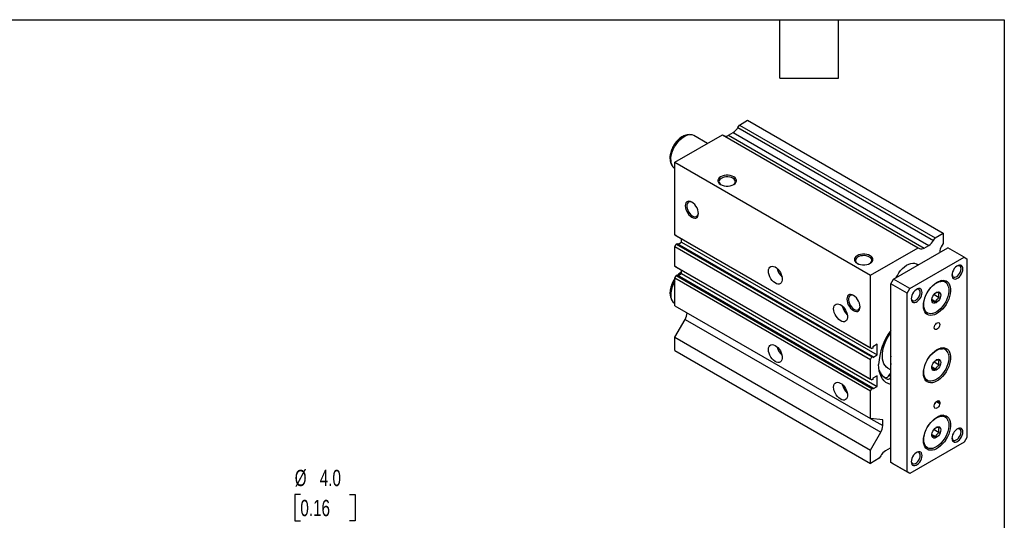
# Model space of a CAD drawing. Header units: millimetres. Extents: x 25 to 1092, y 25 to 838.
# Tile 5 of 5: x 580 to 1092, y 578 to 838. Entities that reach past the tile are written whole.
import ezdxf

# ---------------------------------------------------------------- set-up
doc = ezdxf.new("R2010")
doc.units = ezdxf.units.MM
doc.header["$LTSCALE"] = 4
doc.linetypes.add('SLD-Solid', pattern=[0])
doc.layers.add('DIMENSIONS', color=140, linetype='SLD-Solid', lineweight=25)
doc.layers.add('TEXT', color=140, linetype='SLD-Solid', lineweight=25)
doc.styles.add('SLDTEXTSTYLE0', font='TXT', dxfattribs={"width": 0.7})
doc.dimstyles.new('SLDDIMSTYLE4', dxfattribs={"dimtxt": 8.632031, "dimasz": 13.208, "dimexe": 0, "dimexo": 0.0625, "dimgap": 2.158008, "dimtad": 0, "dimtih": 1, "dimtoh": 1, "dimrnd": 1e-09, "dimzin": 4, "dimdsep": 46, "dimtxsty": 'SLDTEXTSTYLE0', "dimsah": 1, "dimcen": 0, "dimadec": 0, "dimazin": 1, "dimtfac": 1, "dimtofl": 0, "dimtmove": 0, "dimatfit": 3, "dimfxl": 0, "dimfrac": 2, "dimtolj": 1, "dimtzin": 12, "dimarcsym": 0})

# ---------------------------------------------------------------- blocks, each defined once
blk = doc.blocks.new('SW_SYMBOL_HOLE_DEPTH')
at = {"layer": 'DIMENSIONS', "color": 0}
for p, q in [((0, 3500), (3200, 3500)), ((400, 2220), (1600, 300)), ((1600, 3500), (1600, 300)), ((2800, 2220), (1600, 300))]:
    blk.add_line(p, q, dxfattribs=at)
blk = doc.blocks.new('_D_14')
at = {"layer": 'DIMENSIONS'}
for p, q in [((725.78, 590.99), (722.88, 590.99)), ((722.88, 590.99), (722.88, 577.28)), ((751.43, 590.99), (754.33, 590.99)), ((754.33, 590.99), (754.33, 577.28)), ((722.88, 577.28), (725.78, 577.28)), ((754.33, 577.28), (751.43, 577.28)), ((668.24, 479.06), (676.67, 571.6)), ((676.67, 571.6), (698.89, 571.6))]:
    blk.add_line(p, q, dxfattribs=at)
blk.add_solid([(668.24, 479.06), (671.46, 492.03), (667.41, 492.4)], dxfattribs=at)
at = {"layer": 'DIMENSIONS', "xscale": 0.002688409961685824, "yscale": 0.002688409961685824, "zscale": 0.002688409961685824}
blk.add_blockref('SW_SYMBOL_HOLE_DEPTH', (705.24, 562.77), dxfattribs=at)
at = {"layer": 'DIMENSIONS', "char_height": 8.467, "attachment_point": 1, "style": 'SLDTEXTSTYLE0'}
for s, insert in [('%%c', (722.85, 603.84)), ('4.0', (735.88, 603.84)), ('0.16', (725.78, 588.19)), ('6.0[0.24]', (717.59, 572.54)), ('H7', (730.77, 558.82))]:
    blk.add_mtext(s, dxfattribs=dict(at, insert=insert))

msp = doc.modelspace()

# ---------------------------------------------------------------- linework, layer by layer
for p, q in [((954.303, 783.356), (958.545, 785.806)), ((958.545, 785.806), (1060.369, 727.024)), ((948.696, 778.078), (951.07, 779.449)), ((951.07, 779.449), (1052.894, 720.668)), ((953.57, 782.088), (954.303, 783.356)), ((953.57, 782.088), (1055.394, 723.307)), ((954.303, 783.356), (1056.126, 724.575)), ((920.715, 763.967), (945.464, 778.254)), ((927.012, 778.194), (927.121, 778.21)), ((928.187, 778.356), (927.121, 778.21)), ((937.785, 773.821), (930.664, 777.932)), ((945.464, 778.254), (1047.287, 719.473)), ((948.696, 778.078), (1050.519, 719.297)), ((920.715, 726.145), (920.715, 763.967)), ((920.715, 763.967), (1022.538, 705.185)), ((918.652, 763.54), (918.618, 763.626)), ((918.652, 763.54), (919.059, 762.544)), ((920.665, 760.611), (920.715, 760.582)), ((920.715, 726.145), (1022.538, 667.363)), ((921.422, 725.736), (920.715, 726.145)), ((921.422, 725.736), (1023.246, 666.955)), ((924.251, 722.405), (924.251, 724.103)), ((1055.394, 723.307), (1056.126, 724.575)), ((1056.126, 724.575), (1060.369, 727.024)), ((1060.369, 727.024), (1060.369, 721.717)), ((920.715, 720.143), (921.422, 721.368)), ((920.715, 720.143), (1022.538, 661.362)), ((920.715, 709.806), (920.715, 720.143)), ((921.422, 721.368), (921.882, 721.633)), ((921.422, 721.368), (1023.246, 662.586)), ((921.882, 721.633), (1023.705, 662.852)), ((922.398, 721.335), (924.251, 722.405)), ((924.251, 722.405), (1026.074, 663.623)), ((1022.538, 705.185), (1047.287, 719.473)), ((1034.559, 703.144), (1062.844, 719.472)), ((1047.287, 719.473), (1048.019, 719.05)), ((1050.519, 719.297), (1052.894, 720.668)), ((1060.369, 721.717), (1059.333, 719.924)), ((1071.329, 714.574), (1062.844, 719.472)), ((1043.045, 698.246), (1071.329, 714.574)), ((1058.601, 717.308), (1058.601, 717.023)), ((1071.329, 714.574), (1072.743, 713.757)), ((1072.743, 713.757), (1072.743, 620.672)), ((920.715, 709.806), (1022.538, 651.024)), ((921.422, 709.397), (920.715, 709.806)), ((921.422, 709.397), (1023.246, 650.616)), ((924.251, 706.074), (924.251, 707.764)), ((1047.387, 710.549), (1046.63, 710.986)), ((920.715, 703.804), (921.422, 705.029)), ((920.715, 703.804), (1022.538, 645.023)), ((920.715, 689.253), (920.715, 703.804)), ((921.422, 705.029), (921.882, 705.294)), ((921.422, 705.029), (1023.246, 646.247)), ((921.882, 705.294), (1023.705, 646.513)), ((922.391, 705), (924.251, 706.074)), ((923.693, 705.752), (924.251, 706.233)), ((924.251, 706.074), (1026.074, 647.292)), ((1022.538, 667.363), (1022.538, 705.185)), ((1033.145, 700.695), (1034.559, 703.144)), ((1043.045, 698.246), (1034.559, 703.144)), ((1061.406, 701.879), (1060.375, 702.474)), ((1041.63, 695.796), (1033.145, 700.695)), ((1033.145, 607.609), (1033.145, 700.695)), ((1041.63, 695.796), (1043.045, 698.246)), ((918.652, 693.317), (918.618, 693.404)), ((918.652, 693.317), (919.059, 692.321)), ((1041.63, 602.711), (1041.63, 695.796)), ((1054.584, 692.49), (1056.576, 691.34)), ((1055.625, 695.109), (1058.344, 693.54)), ((920.665, 690.388), (920.715, 690.359)), ((920.715, 689.253), (1022.538, 630.472)), ((920.715, 672.922), (926.044, 682.152)), ((926.044, 682.152), (1027.867, 623.37)), ((1050.876, 686.019), (1051.907, 685.424)), ((920.715, 672.922), (1022.538, 614.141)), ((920.715, 665.982), (920.715, 672.922)), ((1023.246, 666.955), (1022.538, 667.363)), ((1023.705, 667.22), (1023.246, 666.955)), ((1026.074, 669.176), (1023.705, 667.808)), ((1023.705, 667.808), (1023.705, 667.22)), ((1026.074, 663.623), (1026.074, 669.176)), ((1061.406, 666.768), (1060.375, 667.363)), ((920.715, 665.982), (1022.538, 607.2)), ((1022.538, 661.362), (1023.246, 662.586)), ((1022.538, 651.024), (1022.538, 661.362)), ((1023.246, 662.586), (1023.705, 662.852)), ((1023.705, 662.256), (1026.074, 663.623)), ((1023.705, 662.852), (1023.705, 662.256)), ((1031.626, 656.825), (1033.145, 655.948)), ((1054.584, 657.379), (1056.576, 656.229)), ((1055.625, 659.998), (1058.344, 658.428)), ((1023.246, 650.616), (1022.538, 651.024)), ((1026.074, 652.845), (1023.705, 651.477)), ((1023.705, 651.477), (1023.705, 650.881)), ((1026.074, 647.292), (1026.074, 652.845)), ((1030.197, 651.814), (1029.675, 652.016)), ((1030.197, 651.814), (1031.434, 651.1)), ((1032.31, 653.154), (1033.145, 652.672)), ((1050.876, 650.908), (1051.907, 650.313)), ((1022.538, 645.023), (1023.246, 646.247)), ((1023.705, 650.881), (1023.246, 650.616)), ((1023.246, 646.247), (1023.705, 646.513)), ((1023.705, 645.925), (1026.074, 647.292)), ((1023.705, 646.513), (1023.705, 645.925)), ((1022.538, 630.472), (1022.538, 645.023)), ((1055.773, 636.8), (1055.773, 637.208)), ((1056.869, 639.433), (1058.601, 638.433)), ((1057.186, 639.658), (1058.601, 638.841)), ((1058.601, 638.841), (1058.601, 638.433)), ((1028.902, 629.903), (1022.538, 630.472)), ((1022.655, 630.461), (1028.902, 626.855)), ((1061.406, 631.656), (1060.375, 632.252)), ((1028.902, 626.855), (1028.902, 629.903)), ((1022.538, 614.141), (1027.867, 623.37)), ((1054.548, 622.289), (1056.576, 621.118)), ((1055.625, 624.887), (1058.344, 623.317)), ((1072.743, 620.672), (1071.329, 618.222)), ((1032.741, 615.132), (1030.367, 613.761)), ((1071.329, 618.222), (1043.045, 601.894)), ((1050.876, 615.797), (1051.907, 615.201)), ((1022.538, 607.2), (1022.538, 614.141)), ((1027.867, 611.122), (1027.135, 609.854)), ((1027.135, 609.854), (1022.538, 607.2)), ((1041.63, 602.711), (1033.145, 607.609)), ((1034.559, 606.792), (1033.145, 607.609)), ((1043.045, 601.894), (1034.559, 606.792)), ((1043.045, 601.894), (1041.63, 602.711))]:
    msp.add_line(p, q)
at = {"flags": 128}
for points in [[(918.22, 765.994), (918.301, 767.226), (918.541, 768.521), (918.935, 769.846), (919.473, 771.17), (920.142, 772.46), (920.925, 773.684), (921.802, 774.812), (922.754, 775.816), (923.755, 776.672), (924.781, 777.358), (925.807, 777.857), (926.808, 778.157), (927.012, 778.194)], [(918.594, 765.189), (918.677, 766.483), (918.923, 767.843), (919.328, 769.236), (919.881, 770.63), (920.57, 771.992), (921.378, 773.29), (922.287, 774.495), (923.275, 775.576), (924.319, 776.51), (925.394, 777.274), (926.476, 777.851), (927.539, 778.226), (928.557, 778.392), (929.508, 778.344), (930.369, 778.083), (930.664, 777.932)], [(951.378, 756.359), (950.527, 756.752), (949.545, 757.024), (948.483, 757.164), (947.394, 757.164), (946.332, 757.024), (945.351, 756.752), (944.499, 756.359), (943.82, 755.868), (943.348, 755.301), (943.105, 754.688), (943.105, 754.06), (943.348, 753.447), (943.82, 752.88), (944.499, 752.388), (945.351, 751.996), (946.332, 751.724), (947.394, 751.584), (948.483, 751.584), (949.545, 751.724), (950.527, 751.996), (951.378, 752.388), (952.057, 752.88), (952.53, 753.447), (952.772, 754.06), (952.772, 754.688), (952.53, 755.301), (952.057, 755.868), (951.378, 756.359)], [(950.967, 755.648), (950.187, 756.004), (949.286, 756.247), (948.312, 756.363), (947.318, 756.346), (946.357, 756.197), (945.482, 755.925), (944.739, 755.543), (944.169, 755.073), (943.802, 754.54), (943.658, 753.971), (943.744, 753.4), (944.057, 752.855), (944.579, 752.366), (944.717, 752.27)], [(951.16, 752.27), (951.447, 752.481), (951.919, 752.987), (952.177, 753.541), (952.205, 754.115), (952.004, 754.677), (951.584, 755.198), (950.967, 755.648)], [(932.993, 737.282), (932.907, 738.215), (932.653, 739.202), (932.243, 740.191), (931.698, 741.134), (931.046, 741.984), (930.319, 742.698), (929.554, 743.239), (928.789, 743.581), (928.062, 743.707), (927.41, 743.61), (926.865, 743.296), (926.455, 742.779), (926.201, 742.087), (926.115, 741.253), (926.201, 740.319), (926.455, 739.333), (926.865, 738.343), (927.41, 737.4), (928.062, 736.55), (928.789, 735.837), (929.554, 735.296), (930.319, 734.953), (931.046, 734.827), (931.698, 734.924), (932.243, 735.239), (932.653, 735.755), (932.907, 736.448), (932.993, 737.282)], [(929.766, 743.109), (929.096, 743.356), (928.451, 743.407), (927.886, 743.248), (927.434, 742.887), (927.119, 742.343), (926.957, 741.647), (926.957, 740.835), (927.119, 739.951), (927.434, 739.043), (927.886, 738.16), (928.451, 737.35), (929.096, 736.656), (929.789, 736.115), (930.491, 735.757), (931.164, 735.601), (931.773, 735.655), (932.285, 735.917), (932.671, 736.372), (932.912, 736.997), (932.987, 737.53)], [(1022.442, 715.335), (1021.591, 715.727), (1020.609, 716), (1019.548, 716.14), (1018.458, 716.14), (1017.396, 716), (1016.415, 715.727), (1015.564, 715.335), (1014.884, 714.843), (1014.412, 714.277), (1014.17, 713.664), (1014.17, 713.035), (1014.412, 712.422), (1014.884, 711.856), (1015.564, 711.364), (1016.415, 710.972), (1017.396, 710.699), (1018.458, 710.559), (1019.548, 710.559), (1020.609, 710.699), (1021.591, 710.972), (1022.442, 711.364), (1023.121, 711.856), (1023.594, 712.422), (1023.836, 713.035), (1023.836, 713.664), (1023.594, 714.277), (1023.121, 714.843), (1022.442, 715.335)], [(1022.031, 714.623), (1021.251, 714.979), (1020.35, 715.222), (1019.376, 715.338), (1018.382, 715.321), (1017.422, 715.173), (1016.546, 714.9), (1015.803, 714.519), (1015.233, 714.049), (1014.866, 713.515), (1014.722, 712.947), (1014.808, 712.375), (1015.121, 711.83), (1015.643, 711.342), (1015.782, 711.246)], [(1022.224, 711.246), (1022.511, 711.457), (1022.983, 711.962), (1023.241, 712.517), (1023.27, 713.091), (1023.069, 713.653), (1022.648, 714.173), (1022.031, 714.623)], [(969.435, 707.263), (969.519, 708.109), (969.768, 708.819), (970.17, 709.358), (970.706, 709.702), (971.352, 709.835), (972.076, 709.75), (972.846, 709.452), (973.624, 708.953), (974.376, 708.279), (975.065, 707.459), (975.659, 706.533), (976.131, 705.544), (976.458, 704.538), (976.626, 703.561), (976.626, 702.661), (976.458, 701.878), (976.131, 701.25), (975.659, 700.806), (975.065, 700.566), (974.376, 700.542), (973.624, 700.734), (972.846, 701.135), (972.076, 701.725), (971.352, 702.477), (970.706, 703.355), (970.17, 704.318), (969.768, 705.322), (969.519, 706.319), (969.435, 707.263)], [(1035.974, 703.961), (1036.536, 705.047), (1037.344, 706.345), (1038.252, 707.549), (1039.24, 708.631), (1040.284, 709.565), (1041.36, 710.329), (1042.441, 710.905), (1043.504, 711.281), (1044.523, 711.447), (1045.474, 711.398), (1046.335, 711.138), (1046.63, 710.986)], [(1070.622, 708.45), (1070.54, 709.184), (1070.298, 709.781), (1069.91, 710.205), (1069.4, 710.433), (1068.796, 710.45), (1068.134, 710.256), (1067.452, 709.863), (1066.79, 709.292), (1066.187, 708.578), (1065.676, 707.761), (1065.289, 706.889), (1065.047, 706.013), (1064.965, 705.184), (1065.047, 704.45), (1065.289, 703.853), (1065.676, 703.429), (1066.187, 703.202), (1066.79, 703.184), (1067.452, 703.378), (1068.134, 703.772), (1068.796, 704.342), (1069.4, 705.057), (1069.91, 705.873), (1070.298, 706.745), (1070.54, 707.621), (1070.622, 708.45)], [(1064.976, 705.48), (1064.987, 705.38), (1065.159, 704.768), (1065.492, 704.328), (1065.96, 704.094), (1066.528, 704.082), (1067.155, 704.293), (1067.793, 704.712), (1068.396, 705.308), (1068.919, 706.036), (1069.323, 706.842), (1069.578, 707.667), (1069.665, 708.45)], [(1069.665, 708.45), (1069.578, 709.132), (1069.323, 709.662), (1068.919, 710.003), (1068.396, 710.127), (1067.793, 710.026), (1067.543, 709.926)], [(1050.116, 689.263), (1050.199, 690.557), (1050.445, 691.917), (1050.85, 693.31), (1051.403, 694.704), (1052.092, 696.066), (1052.9, 697.364), (1053.809, 698.569), (1054.797, 699.65), (1055.84, 700.584), (1056.916, 701.348), (1057.998, 701.925), (1059.06, 702.3), (1060.079, 702.466), (1061.03, 702.418), (1061.891, 702.157), (1062.642, 701.69), (1063.265, 701.027), (1063.745, 700.184), (1064.072, 699.18), (1064.237, 698.04), (1064.237, 696.79), (1064.072, 695.459), (1063.745, 694.079), (1063.265, 692.681), (1062.642, 691.299), (1061.891, 689.965), (1061.03, 688.71), (1060.079, 687.564), (1059.06, 686.553), (1057.998, 685.702), (1056.916, 685.029), (1055.84, 684.552), (1054.797, 684.281), (1053.809, 684.222), (1052.9, 684.377), (1052.092, 684.742), (1051.403, 685.309), (1050.85, 686.064), (1050.445, 686.99), (1050.199, 688.065), (1050.116, 689.263)], [(1049.409, 696.204), (1049.326, 696.938), (1049.085, 697.535), (1048.697, 697.959), (1048.187, 698.187), (1047.583, 698.204), (1046.921, 698.01), (1046.239, 697.617), (1045.577, 697.046), (1044.973, 696.331), (1044.463, 695.515), (1044.076, 694.643), (1043.834, 693.767), (1043.752, 692.938), (1043.834, 692.204), (1044.076, 691.607), (1044.463, 691.183), (1044.973, 690.955), (1045.577, 690.938), (1046.239, 691.132), (1046.921, 691.525), (1047.583, 692.096), (1048.187, 692.811), (1048.697, 693.627), (1049.085, 694.499), (1049.326, 695.375), (1049.409, 696.204)], [(1048.452, 696.204), (1048.365, 696.886), (1048.11, 697.416), (1047.706, 697.756), (1047.183, 697.881), (1046.58, 697.78), (1046.329, 697.68)], [(1050.292, 689.773), (1050.377, 691.034), (1050.629, 692.36), (1051.042, 693.716), (1051.604, 695.068), (1052.302, 696.381), (1053.118, 697.62), (1054.029, 698.754), (1055.013, 699.754), (1056.045, 700.592), (1057.097, 701.248), (1058.141, 701.705), (1059.153, 701.95), (1060.095, 701.979)], [(1063.058, 699.463), (1063.184, 699.023), (1063.353, 697.921), (1063.353, 696.705), (1063.184, 695.408), (1062.851, 694.063), (1062.361, 692.704), (1061.729, 691.367), (1060.97, 690.087), (1060.104, 688.896), (1059.153, 687.826), (1058.141, 686.904), (1057.097, 686.154), (1056.045, 685.596), (1055.013, 685.244), (1054.79, 685.195)], [(1017.139, 688.705), (1017.053, 689.639), (1016.798, 690.625), (1016.389, 691.615), (1015.844, 692.558), (1015.192, 693.408), (1014.465, 694.121), (1013.7, 694.663), (1012.934, 695.005), (1012.207, 695.131), (1011.555, 695.034), (1011.011, 694.72), (1010.601, 694.203), (1010.347, 693.51), (1010.26, 692.676), (1010.347, 691.743), (1010.601, 690.757), (1011.011, 689.767), (1011.555, 688.824), (1012.207, 687.974), (1012.934, 687.261), (1013.7, 686.719), (1014.465, 686.377), (1015.192, 686.251), (1015.844, 686.348), (1016.389, 686.662), (1016.798, 687.179), (1017.053, 687.871), (1017.139, 688.705)], [(1013.912, 694.532), (1013.242, 694.78), (1012.596, 694.831), (1012.032, 694.672), (1011.58, 694.311), (1011.265, 693.767), (1011.102, 693.071), (1011.102, 692.259), (1011.265, 691.375), (1011.58, 690.467), (1012.032, 689.584), (1012.596, 688.774), (1013.242, 688.079), (1013.934, 687.538), (1014.636, 687.18), (1015.31, 687.024), (1015.919, 687.079), (1016.43, 687.341), (1016.817, 687.796), (1017.057, 688.42), (1017.132, 688.954)], [(1043.763, 693.234), (1043.774, 693.134), (1043.946, 692.522), (1044.279, 692.082), (1044.747, 691.848), (1045.315, 691.836), (1045.941, 692.047), (1046.58, 692.466), (1047.183, 693.062), (1047.706, 693.79), (1048.11, 694.596), (1048.365, 695.421), (1048.452, 696.204)], [(1059.131, 694.876), (1059.046, 694.111), (1058.797, 693.304), (1058.402, 692.515), (1057.89, 691.803), (1057.301, 691.221), (1056.676, 690.811), (1056.064, 690.605), (1055.508, 690.616), (1055.051, 690.845), (1054.725, 691.275), (1054.556, 691.874), (1054.556, 692.596), (1054.725, 693.39), (1055.051, 694.195), (1055.508, 694.952), (1056.064, 695.606), (1056.676, 696.106), (1057.301, 696.417), (1057.89, 696.516), (1058.402, 696.394), (1058.797, 696.062), (1059.046, 695.543), (1059.131, 694.876)], [(1003.376, 687.669), (1003.46, 688.515), (1003.709, 689.225), (1004.111, 689.764), (1004.648, 690.109), (1005.293, 690.241), (1006.017, 690.156), (1006.787, 689.858), (1007.566, 689.36), (1008.317, 688.685), (1009.006, 687.865), (1009.6, 686.939), (1010.072, 685.95), (1010.4, 684.944), (1010.567, 683.968), (1010.567, 683.067), (1010.4, 682.284), (1010.072, 681.656), (1009.6, 681.212), (1009.006, 680.972), (1008.317, 680.948), (1007.566, 681.141), (1006.787, 681.541), (1006.017, 682.131), (1005.293, 682.883), (1004.648, 683.761), (1004.111, 684.724), (1003.709, 685.728), (1003.46, 686.725), (1003.376, 687.669)], [(1054.79, 685.195), (1054.029, 685.107), (1053.118, 685.188), (1052.302, 685.486), (1051.604, 685.993), (1051.042, 686.696), (1050.629, 687.576), (1050.377, 688.611), (1050.292, 689.773)], [(1055.773, 677.831), (1055.858, 678.439), (1056.103, 679.072), (1056.48, 679.654), (1056.941, 680.114), (1057.432, 680.398), (1057.894, 680.47), (1058.27, 680.323), (1058.516, 679.973), (1058.601, 679.464), (1058.516, 678.856), (1058.27, 678.223), (1057.894, 677.641), (1057.432, 677.181), (1056.941, 676.897), (1056.48, 676.825), (1056.103, 676.972), (1055.858, 677.322), (1055.773, 677.831)], [(1031.626, 656.825), (1030.885, 657.354), (1030.16, 658.136), (1029.573, 659.096), (1029.135, 660.218), (1028.853, 661.483), (1028.731, 662.871), (1028.771, 664.359), (1028.974, 665.922), (1029.335, 667.534), (1029.848, 669.17), (1030.506, 670.802), (1031.297, 672.404), (1032.208, 673.949), (1033.145, 675.306)], [(969.435, 666.436), (969.519, 667.282), (969.768, 667.992), (970.17, 668.531), (970.706, 668.875), (971.352, 669.008), (972.076, 668.923), (972.846, 668.625), (973.624, 668.126), (974.376, 667.452), (975.065, 666.632), (975.659, 665.706), (976.131, 664.717), (976.458, 663.711), (976.626, 662.734), (976.626, 661.834), (976.458, 661.051), (976.131, 660.423), (975.659, 659.978), (975.065, 659.739), (974.376, 659.715), (973.624, 659.907), (972.846, 660.308), (972.076, 660.898), (971.352, 661.65), (970.706, 662.528), (970.17, 663.491), (969.768, 664.495), (969.519, 665.492), (969.435, 666.436)], [(1050.116, 654.152), (1050.199, 655.446), (1050.445, 656.806), (1050.85, 658.199), (1051.403, 659.593), (1052.092, 660.955), (1052.9, 662.253), (1053.809, 663.457), (1054.797, 664.539), (1055.84, 665.473), (1056.916, 666.237), (1057.998, 666.814), (1059.06, 667.189), (1060.079, 667.355), (1061.03, 667.307), (1061.891, 667.046), (1062.642, 666.578), (1063.265, 665.915), (1063.745, 665.072), (1064.072, 664.069), (1064.237, 662.929), (1064.237, 661.679), (1064.072, 660.348), (1063.745, 658.968), (1063.265, 657.57), (1062.642, 656.188), (1061.891, 654.854), (1061.03, 653.599), (1060.079, 652.453), (1059.06, 651.442), (1057.998, 650.591), (1056.916, 649.918), (1055.84, 649.441), (1054.797, 649.169), (1053.809, 649.11), (1052.9, 649.265), (1052.092, 649.631), (1051.403, 650.197), (1050.85, 650.953), (1050.445, 651.878), (1050.199, 652.953), (1050.116, 654.152)], [(1050.292, 654.662), (1050.377, 655.923), (1050.629, 657.248), (1051.042, 658.605), (1051.604, 659.957), (1052.302, 661.27), (1053.118, 662.509), (1054.029, 663.643), (1055.013, 664.642), (1056.045, 665.481), (1057.097, 666.137), (1058.141, 666.594), (1059.153, 666.839), (1060.095, 666.868)], [(1059.131, 659.765), (1059.046, 659), (1058.797, 658.193), (1058.402, 657.404), (1057.89, 656.692), (1057.301, 656.11), (1056.676, 655.7), (1056.064, 655.493), (1055.508, 655.505), (1055.051, 655.734), (1054.725, 656.164), (1054.556, 656.762), (1054.556, 657.485), (1054.725, 658.278), (1055.051, 659.084), (1055.508, 659.841), (1056.064, 660.494), (1056.676, 660.995), (1057.301, 661.306), (1057.89, 661.405), (1058.402, 661.283), (1058.797, 660.95), (1059.046, 660.432), (1059.131, 659.765)], [(1063.058, 664.351), (1063.184, 663.912), (1063.353, 662.809), (1063.353, 661.594), (1063.184, 660.297), (1062.851, 658.951), (1062.361, 657.593), (1061.729, 656.256), (1060.97, 654.976), (1060.104, 653.785), (1059.153, 652.715), (1058.141, 651.793), (1057.097, 651.043), (1056.045, 650.485), (1055.013, 650.133), (1054.79, 650.084)], [(1033.145, 648.244), (1032.902, 648.303), (1031.694, 648.736), (1030.595, 649.37), (1029.617, 650.2), (1028.771, 651.217), (1028.065, 652.409), (1027.508, 653.763), (1027.106, 655.264), (1026.862, 656.897), (1026.781, 658.642)], [(1032.31, 653.154), (1032.83, 653.878), (1033.145, 654.206)], [(1054.79, 650.084), (1054.029, 649.996), (1053.118, 650.077), (1052.302, 650.375), (1051.604, 650.882), (1051.042, 651.585), (1050.629, 652.465), (1050.377, 653.499), (1050.292, 654.662)], [(1003.376, 646.842), (1003.46, 647.688), (1003.709, 648.398), (1004.111, 648.937), (1004.648, 649.282), (1005.293, 649.414), (1006.017, 649.329), (1006.787, 649.031), (1007.566, 648.533), (1008.317, 647.858), (1009.006, 647.038), (1009.6, 646.112), (1010.072, 645.123), (1010.4, 644.117), (1010.567, 643.141), (1010.567, 642.24), (1010.4, 641.457), (1010.072, 640.829), (1009.6, 640.385), (1009.006, 640.145), (1008.317, 640.121), (1007.566, 640.314), (1006.787, 640.714), (1006.017, 641.304), (1005.293, 642.056), (1004.648, 642.934), (1004.111, 643.897), (1003.709, 644.901), (1003.46, 645.898), (1003.376, 646.842)], [(1055.773, 637.208), (1055.858, 637.816), (1056.103, 638.449), (1056.48, 639.031), (1056.941, 639.491), (1057.432, 639.775), (1057.894, 639.847), (1058.27, 639.7), (1058.516, 639.35), (1058.601, 638.841)], [(1058.601, 638.433), (1058.516, 637.825), (1058.27, 637.192), (1057.894, 636.61), (1057.432, 636.15), (1056.941, 635.866), (1056.48, 635.794), (1056.103, 635.941), (1055.858, 636.291), (1055.773, 636.8)], [(1056.322, 638.818), (1056.149, 638.417), (1055.93, 638.047)], [(1050.116, 619.041), (1050.199, 620.335), (1050.445, 621.695), (1050.85, 623.088), (1051.403, 624.482), (1052.092, 625.844), (1052.9, 627.142), (1053.809, 628.346), (1054.797, 629.428), (1055.84, 630.362), (1056.916, 631.126), (1057.998, 631.702), (1059.06, 632.078), (1060.079, 632.244), (1061.03, 632.195), (1061.891, 631.935), (1062.642, 631.467), (1063.265, 630.804), (1063.745, 629.961), (1064.072, 628.958), (1064.237, 627.818), (1064.237, 626.568), (1064.072, 625.237), (1063.745, 623.856), (1063.265, 622.459), (1062.642, 621.077), (1061.891, 619.743), (1061.03, 618.488), (1060.079, 617.342), (1059.06, 616.331), (1057.998, 615.479), (1056.916, 614.807), (1055.84, 614.329), (1054.797, 614.058), (1053.809, 613.999), (1052.9, 614.154), (1052.092, 614.519), (1051.403, 615.086), (1050.85, 615.841), (1050.445, 616.767), (1050.199, 617.842), (1050.116, 619.041)], [(1050.292, 619.551), (1050.377, 620.811), (1050.629, 622.137), (1051.042, 623.493), (1051.604, 624.846), (1052.302, 626.158), (1053.118, 627.398), (1054.029, 628.532), (1055.013, 629.531), (1056.045, 630.37), (1057.097, 631.026), (1058.141, 631.482), (1059.153, 631.728), (1060.095, 631.757)], [(1059.131, 624.653), (1059.046, 623.888), (1058.797, 623.081), (1058.402, 622.293), (1057.89, 621.581), (1057.301, 620.998), (1056.676, 620.589), (1056.064, 620.382), (1055.508, 620.394), (1055.051, 620.623), (1054.725, 621.053), (1054.556, 621.651), (1054.556, 622.374), (1054.725, 623.167), (1055.051, 623.972), (1055.508, 624.73), (1056.064, 625.383), (1056.676, 625.884), (1057.301, 626.195), (1057.89, 626.293), (1058.402, 626.172), (1058.797, 625.839), (1059.046, 625.32), (1059.131, 624.653)], [(1063.058, 629.24), (1063.184, 628.801), (1063.353, 627.698), (1063.353, 626.483), (1063.184, 625.185), (1062.851, 623.84), (1062.361, 622.481), (1061.729, 621.145), (1060.97, 619.864), (1060.104, 618.674), (1059.153, 617.604), (1058.141, 616.682), (1057.097, 615.932), (1056.045, 615.374), (1055.013, 615.021), (1054.79, 614.972)], [(1070.622, 623.53), (1070.54, 624.264), (1070.298, 624.861), (1069.91, 625.285), (1069.4, 625.512), (1068.796, 625.53), (1068.134, 625.336), (1067.452, 624.942), (1066.79, 624.372), (1066.187, 623.657), (1065.676, 622.841), (1065.289, 621.969), (1065.047, 621.093), (1064.965, 620.264), (1065.047, 619.53), (1065.289, 618.933), (1065.676, 618.509), (1066.187, 618.281), (1066.79, 618.264), (1067.452, 618.458), (1068.134, 618.851), (1068.796, 619.422), (1069.4, 620.136), (1069.91, 620.953), (1070.298, 621.825), (1070.54, 622.701), (1070.622, 623.53)], [(1064.976, 620.559), (1064.987, 620.459), (1065.159, 619.848), (1065.492, 619.408), (1065.96, 619.174), (1066.528, 619.162), (1067.155, 619.373), (1067.793, 619.792), (1068.396, 620.388), (1068.919, 621.116), (1069.323, 621.922), (1069.578, 622.747), (1069.665, 623.53)], [(1069.665, 623.53), (1069.578, 624.212), (1069.323, 624.742), (1068.919, 625.082), (1068.396, 625.207), (1067.793, 625.106), (1067.543, 625.005)], [(1032.741, 615.132), (1033.088, 615.312), (1033.145, 615.338)], [(1054.79, 614.972), (1054.029, 614.884), (1053.118, 614.966), (1052.302, 615.264), (1051.604, 615.771), (1051.042, 616.473), (1050.629, 617.353), (1050.377, 618.388), (1050.292, 619.551)], [(1049.409, 611.284), (1049.326, 612.018), (1049.085, 612.614), (1048.697, 613.039), (1048.187, 613.266), (1047.583, 613.284), (1046.921, 613.09), (1046.239, 612.696), (1045.577, 612.126), (1044.973, 611.411), (1044.463, 610.594), (1044.076, 609.723), (1043.834, 608.847), (1043.752, 608.018), (1043.834, 607.284), (1044.076, 606.687), (1044.463, 606.263), (1044.973, 606.035), (1045.577, 606.018), (1046.239, 606.212), (1046.921, 606.605), (1047.583, 607.176), (1048.187, 607.89), (1048.697, 608.707), (1049.085, 609.579), (1049.326, 610.455), (1049.409, 611.284)], [(1043.763, 608.313), (1043.774, 608.213), (1043.946, 607.601), (1044.279, 607.162), (1044.747, 606.927), (1045.315, 606.916), (1045.941, 607.127), (1046.58, 607.546), (1047.183, 608.142), (1047.706, 608.87), (1048.11, 609.676), (1048.365, 610.501), (1048.452, 611.284)], [(1048.452, 611.284), (1048.365, 611.965), (1048.11, 612.496), (1047.706, 612.836), (1047.183, 612.961), (1046.58, 612.86), (1046.329, 612.759)]]:
    msp.add_lwpolyline(points, dxfattribs=at)
for centre, radius, start, end in [((947.253, 785.569), 7.213, 301.95467, 331.14439), ((947.232, 780.123), 2.515, 245.68605, 305.61817), ((924.591, 765.846), 6.372, 178.67291, 200.39032), ((923.492, 764.647), 4.928, 173.6866, 235.00122), ((1049.076, 726.788), 7.213, 301.95467, 331.14439), ((1049.055, 721.341), 2.515, 245.68605, 305.61817), ((1064.277, 717.129), 5.678, 150.51916, 178.19731), ((982.002, 710.354), 8.239, 191.55416, 228.44046), ((932.039, 695.218), 13.83, 144.96468, 177.70748), ((930.926, 697), 11.861, 124.24965, 137.03513), ((1059.63, 698.607), 3.723, 61.50059, 101.05681), ((933.205, 694.421), 14.621, 148.67356, 177.86008), ((1059.733, 698.551), 3.448, 15.33801, 83.97346), ((924.591, 695.624), 6.372, 178.67291, 200.39032), ((923.492, 694.425), 4.928, 173.6866, 235.00122), ((1015.943, 690.76), 8.239, 191.55416, 228.44046), ((1053.782, 688.543), 3.639, 198.47322, 238.98013), ((919.869, 685.883), 7.214, 328.85627, 358.0435), ((1058.618, 657.239), 31.867, 143.06609, 177.47652), ((982.002, 669.526), 8.239, 191.55416, 228.44046), ((1059.63, 663.496), 3.723, 61.50059, 101.05681), ((1059.733, 663.439), 3.448, 15.33801, 83.97346), ((1045.9, 660.887), 12.935, 170.4288, 189.5712), ((1034.06, 657.998), 7.381, 196.90353, 249.16211), ((1030.316, 653.963), 2.152, 266.82399, 337.92405), ((1031.675, 652.839), 1.756, 262.12757, 326.86119), ((1053.782, 653.431), 3.639, 198.47322, 238.98013), ((1015.943, 649.933), 8.239, 191.55416, 228.44046), ((1059.63, 628.385), 3.723, 61.50059, 101.05681), ((1059.733, 628.328), 3.448, 15.33801, 83.97346), ((1021.693, 627.101), 7.214, 328.85627, 358.0435), ((1053.782, 618.32), 3.639, 198.47322, 238.98013), ((1034.184, 607.641), 7.213, 121.95467, 151.14439)]:
    msp.add_arc(centre, radius, start, end)
for points, knots in [([(926.991, 778.169), (926.792, 778.14), (926.25, 778.059), (925.355, 777.72), (924.318, 777.177), (923.297, 776.451), (922.318, 775.575), (921.405, 774.567), (920.576, 773.455), (919.846, 772.259), (919.23, 771.006), (918.74, 769.719), (918.391, 768.423), (918.2, 767.247), (918.178, 766.527), (918.169, 766.218)], [0, 0, 0, 0, 0.04506, 0.1233011, 0.2038337, 0.2855384, 0.3673703, 0.4489475, 0.5302637, 0.6114418, 0.6926531, 0.7740427, 0.8557927, 0.938096, 1, 1, 1, 1]), ([(918.169, 766.218), (918.174, 766), (918.19, 765.374), (918.313, 764.497), (918.537, 763.902), (918.63, 763.655)], [0, 0, 0, 0, 0.238253, 0.6838791, 1, 1, 1, 1]), ([(920.715, 703.383), (920.674, 703.328), (920.356, 702.906), (919.852, 702.031), (919.229, 700.785), (918.741, 699.496), (918.391, 698.201), (918.2, 697.024), (918.178, 696.305), (918.169, 695.996)], [0, 0, 0, 0, 0.0251579, 0.1936264, 0.362164, 0.5310715, 0.7007271, 0.8715308, 1, 1, 1, 1]), ([(924.251, 706.873), (923.934, 706.658), (923.274, 706.21), (922.572, 705.604), (922.212, 705.202), (922.154, 705.137)], [0, 0, 0, 0, 0.4365174, 0.9097332, 1, 1, 1, 1]), ([(918.169, 695.996), (918.174, 695.778), (918.19, 695.152), (918.313, 694.275), (918.537, 693.68), (918.63, 693.433)], [0, 0, 0, 0, 0.238253, 0.6838791, 1, 1, 1, 1]), ([(1054.584, 692.49), (1054.59, 692.387), (1054.608, 692.073), (1054.728, 691.729), (1054.809, 691.499)], [0, 0, 0, 0, 0.328668, 1, 1, 1, 1]), ([(1058.344, 695.897), (1058.126, 695.955), (1057.917, 696.007), (1057.625, 696.068), (1057.531, 696.086), (1057.353, 696.115), (1057.267, 696.126), (1057.035, 696.147), (1056.911, 696.145), (1056.709, 696.116), (1056.635, 696.089), (1056.576, 696.055)], [0, 0, 0, 0, 0.25, 0.25, 0.375, 0.375, 0.5, 0.5, 0.75, 0.75, 1, 1, 1, 1]), ([(1056.576, 691.34), (1056.635, 691.558), (1056.708, 691.773), (1056.855, 692.088), (1056.91, 692.192), (1057.035, 692.396), (1057.107, 692.498), (1057.337, 692.786), (1057.516, 692.959), (1057.913, 693.275), (1058.125, 693.413), (1058.344, 693.54)], [0, 0, 0, 0, 0.25, 0.25, 0.375, 0.375, 0.5, 0.5, 0.75, 0.75, 1, 1, 1, 1]), ([(1058.344, 693.54), (1058.264, 693.77), (1058.197, 693.997), (1058.124, 694.332), (1058.105, 694.442), (1058.078, 694.66), (1058.071, 694.769), (1058.07, 695.078), (1058.097, 695.264), (1058.195, 695.607), (1058.264, 695.758), (1058.344, 695.897)], [0, 0, 0, 0, 0.25, 0.25, 0.375, 0.375, 0.5, 0.5, 0.75, 0.75, 1, 1, 1, 1]), ([(1054.809, 691.499), (1054.867, 691.532), (1054.94, 691.559), (1055.087, 691.581), (1055.142, 691.586), (1055.268, 691.587), (1055.339, 691.584), (1055.57, 691.564), (1055.748, 691.535), (1056.145, 691.452), (1056.357, 691.399), (1056.576, 691.34)], [0, 0, 0, 0, 0.25, 0.25, 0.375, 0.375, 0.5, 0.5, 0.75, 0.75, 1, 1, 1, 1]), ([(1054.584, 657.379), (1054.59, 657.276), (1054.608, 656.962), (1054.728, 656.618), (1054.809, 656.387)], [0, 0, 0, 0, 0.328668, 1, 1, 1, 1]), ([(1054.809, 656.387), (1054.867, 656.421), (1054.94, 656.447), (1055.087, 656.47), (1055.142, 656.474), (1055.268, 656.476), (1055.339, 656.473), (1055.57, 656.453), (1055.748, 656.424), (1056.145, 656.34), (1056.357, 656.288), (1056.576, 656.229)], [0, 0, 0, 0, 0.25, 0.25, 0.375, 0.375, 0.5, 0.5, 0.75, 0.75, 1, 1, 1, 1]), ([(1058.344, 660.785), (1058.126, 660.844), (1057.917, 660.896), (1057.625, 660.957), (1057.531, 660.975), (1057.353, 661.004), (1057.267, 661.015), (1057.035, 661.036), (1056.911, 661.034), (1056.709, 661.004), (1056.635, 660.977), (1056.576, 660.943)], [0, 0, 0, 0, 0.25, 0.25, 0.375, 0.375, 0.5, 0.5, 0.75, 0.75, 1, 1, 1, 1]), ([(1056.576, 656.229), (1056.635, 656.447), (1056.708, 656.662), (1056.855, 656.977), (1056.91, 657.081), (1057.035, 657.285), (1057.107, 657.386), (1057.337, 657.675), (1057.516, 657.848), (1057.913, 658.164), (1058.125, 658.302), (1058.344, 658.428)], [0, 0, 0, 0, 0.25, 0.25, 0.375, 0.375, 0.5, 0.5, 0.75, 0.75, 1, 1, 1, 1]), ([(1058.344, 658.428), (1058.264, 658.658), (1058.197, 658.886), (1058.124, 659.22), (1058.105, 659.331), (1058.078, 659.549), (1058.071, 659.657), (1058.07, 659.966), (1058.097, 660.153), (1058.195, 660.495), (1058.264, 660.646), (1058.344, 660.785)], [0, 0, 0, 0, 0.25, 0.25, 0.375, 0.375, 0.5, 0.5, 0.75, 0.75, 1, 1, 1, 1]), ([(1058.344, 625.674), (1058.126, 625.733), (1057.917, 625.784), (1057.625, 625.846), (1057.531, 625.864), (1057.353, 625.893), (1057.267, 625.904), (1057.035, 625.925), (1056.911, 625.923), (1056.709, 625.893), (1056.635, 625.866), (1056.576, 625.832)], [0, 0, 0, 0, 0.25, 0.25, 0.375, 0.375, 0.5, 0.5, 0.75, 0.75, 1, 1, 1, 1]), ([(1058.344, 623.317), (1058.264, 623.547), (1058.197, 623.775), (1058.124, 624.109), (1058.105, 624.22), (1058.078, 624.438), (1058.071, 624.546), (1058.07, 624.855), (1058.097, 625.042), (1058.195, 625.384), (1058.264, 625.535), (1058.344, 625.674)], [0, 0, 0, 0, 0.25, 0.25, 0.375, 0.375, 0.5, 0.5, 0.75, 0.75, 1, 1, 1, 1]), ([(1054.584, 622.268), (1054.59, 622.165), (1054.608, 621.85), (1054.728, 621.507), (1054.809, 621.276)], [0, 0, 0, 0, 0.328668, 1, 1, 1, 1]), ([(1054.809, 621.276), (1054.867, 621.31), (1054.94, 621.336), (1055.087, 621.359), (1055.142, 621.363), (1055.268, 621.365), (1055.339, 621.362), (1055.57, 621.342), (1055.748, 621.312), (1056.145, 621.229), (1056.357, 621.177), (1056.576, 621.118)], [0, 0, 0, 0, 0.25, 0.25, 0.375, 0.375, 0.5, 0.5, 0.75, 0.75, 1, 1, 1, 1]), ([(1056.576, 621.118), (1056.635, 621.336), (1056.708, 621.551), (1056.855, 621.866), (1056.91, 621.969), (1057.035, 622.174), (1057.107, 622.275), (1057.337, 622.563), (1057.516, 622.737), (1057.913, 623.052), (1058.125, 623.19), (1058.344, 623.317)], [0, 0, 0, 0, 0.25, 0.25, 0.375, 0.375, 0.5, 0.5, 0.75, 0.75, 1, 1, 1, 1])]:
    msp.add_open_spline(points, degree=3, knots=knots)
at = {"layer": 'TEXT'}
for p, q in [((25.4, 838.2), (1092.2, 838.2)), ((975.36, 807.72), (975.36, 838.2)), ((1005.84, 807.72), (1005.84, 838.2)), ((1092.2, 838.2), (1092.2, 25.4)), ((975.36, 807.72), (1005.84, 807.72))]:
    msp.add_line(p, q, dxfattribs=at)

# ---------------------------------------------------------------- dimensions: what is measured, and where the dimension line sits
at = {"layer": 'DIMENSIONS'}
dim = msp.add_diameter_dim_2p(p1=(667.872, 475.076), p2=(668.235, 479.06), text='<>\\P{\\fGDT;x}6.0[0.24]\\PH7', dimstyle='SLDDIMSTYLE4', dxfattribs=at)
dim.commit()
dim.dimension.update_dxf_attribs({"geometry": '_D_14', "text_midpoint": (738.601, 576.06), "dimtype": 163})

doc.saveas('drawing.dxf')
